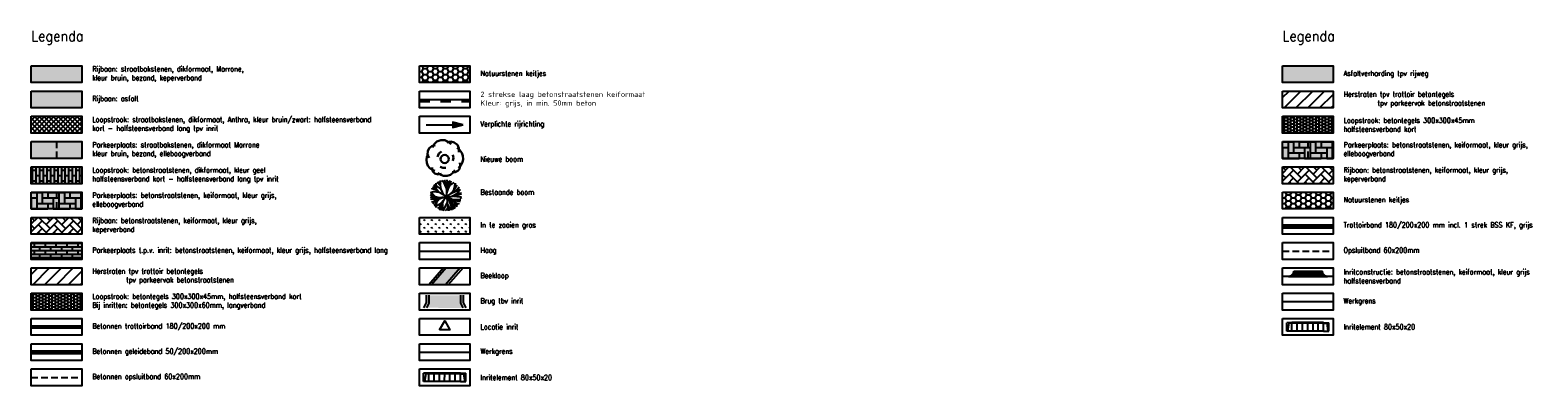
# Model space of a CAD drawing. Header units: metres. Extents: x 183890 to 185675, y 327401 to 328446.
# Tile 38 of 69: x 184455 to 184598, y 327454 to 327488. Entities that reach past the tile are written whole.
import ezdxf

# ---------------------------------------------------------------- set-up
doc = ezdxf.new("R2010")
doc.units = ezdxf.units.M
doc.header["$LTSCALE"] = 0.2
for name, pattern in [('ACAD_ISO02W100', [15, 12, -3]), ('DASHED', [200, 100, -100]), ('HIDDEN', [9.525, 6.35, -3.175]), ('HIDDEN2', [4.7625, 3.175, -1.5875]), ('VH-GELEIDEBAND_50X200', [8, 4, -2, 0, -2])]:
    doc.linetypes.add(name, pattern=pattern)
for name, color, linetype in [('Bestaande boom', 252, 'Continuous'), ('O_GROEN_A_GRAS', 251, 'Continuous'), ('O_GROEN_L_HAAG', 7, 'TRACKS'), ('O_RIO_L_KOKER', 7, 'Continuous'), ('O_WEGEN_A_ASFALT', 252, 'Continuous'), ('O_WEGEN_A_BSS', 41, 'Continuous'), ('O_WEGEN_A_INRIT', 252, 'Continuous'), ('O_WEGEN_A_KEITJES', 253, 'Continuous'), ('O_WEGEN_A_PVAK', 253, 'Continuous'), ('O_WEGEN_A_RIJWEG_GEB KL', 253, 'Continuous'), ('O_WEGEN_A_TROTTOIR', 252, 'Continuous'), ('O_WEGEN_brug', 254, 'Continuous'), ('O_WEGEN_HERSTRATEN', 253, 'Continuous'), ('O_WEGEN_L_1STREK BSS', 3, 'Continuous'), ('O_WEGEN_L_2STREK', 3, 'Continuous'), ('O_WEGEN_L_OB 60x200', 2, 'HIDDEN'), ('O_WEGEN_L_P-VAK', 6, 'HIDDEN2'), ('O_WEGEN_L_RIJRICHTING', 3, 'Continuous'), ('O_WEGEN_L_TB18-20', 1, 'ACAD_ISO02W100'), ('O_WEGEN_L_WERKGRENS', 3, 'FENCELINE4'), ('V_WEGEN_T_VERKEERSBORD', 7, 'Continuous'), ('Z_ZZZ_L_AAND_INRITTEN', 2, 'Continuous'), ('Z_ZZZ_Z_HERGEBRUIK_MATERIALEN', 252, 'Continuous'), ('Z_ZZZ_Z_LEGENDA', 2, 'Continuous')]:
    doc.layers.add(name, color=color, linetype=linetype)
for name, color, linetype, lineweight in [('N-WE-VH-KANTOPSLUITING_ELEMENT_INRIT-S', 7, 'Continuous', 25), ('N-WE-VH-KANTOPSLUITING_GELEIDEBAND_50X200-G', 1, 'VH-GELEIDEBAND_50X200', 35), ('O_GRO_L_BOOM', 116, 'Continuous', 30), ('X-XX-AL-AANPIJLING-T25', 7, 'Continuous', 25)]:
    doc.layers.add(name, color=color, linetype=linetype, lineweight=lineweight)
doc.styles.add('ROMANS1_200_25', font='romans.shx', dxfattribs={"width": 0.9, "height": 0.5})
doc.styles.add('ROMANS1_200_50', font='romans.shx', dxfattribs={"width": 0.9, "height": 1})
doc.linetypes.add('FENCELINE4', pattern='A,1.25,-0.5,[132,ltypeshp.shx,S=0.5,R=0,X=-0.5,Y=0],-0.5,5', length=7.25)
doc.linetypes.add('TRACKS', pattern='A,3.81,[130,ltypeshp.shx,S=6.35,R=0,X=0,Y=0],3.81', length=7.62)

# ---------------------------------------------------------------- blocks, each defined once
blk = doc.blocks.new('PIJL')
at = {"layer": 'O_WEGEN_L_RIJRICHTING'}
blk.add_hatch(color=256, dxfattribs=at).paths.add_polyline_path([(0, 0), (-1.97, 0.36), (-1.89, -0.67)])
blk.add_lwpolyline([(0, 0), (-1.97, 0.36), (-1.89, -0.67)], close=True, dxfattribs=at)
blk.add_lwpolyline([(-6.98, -0.55), (-1.93, -0.15)], dxfattribs=at)
blk = doc.blocks.new('Boom-2')
at = {"layer": 'O_GRO_L_BOOM'}
for p, q in [((-2.87, 3.75), (-2.12, 4.44)), ((-2.12, 4.44), (-1.08, 4.85)), ((-1.08, 4.85), (0, 4.8)), ((0, 4.8), (0.93, 4.43)), ((0.59, 4.22), (1.6, 4.49)), ((0.93, 4.43), (1.71, 3.73)), ((1.6, 4.49), (2.56, 4.25)), ((2.56, 4.25), (3.42, 3.61)), ((-4.99, -0.46), (-4.87, 0.31)), ((-4.87, 0.31), (-4.48, 1.02)), ((-4.65, 0.91), (-4.64, 1.85)), ((-4.22, 0.01), (-4.65, 0.91)), ((-4.64, 1.85), (-4.22, 2.7)), ((-4.22, 2.7), (-3.5, 3.25)), ((-3.5, 3.25), (-2.58, 3.46)), ((-3.38, 2.86), (-2.87, 3.75)), ((-1.96, 0.33), (-1.59, 1.26)), ((-1.59, 1.26), (-0.87, 1.81)), ((2.17, 0.86), (2.33, 0.02)), ((2.33, 0.02), (2.22, -0.76)), ((3.36, 2.75), (4.03, 2.22)), ((3.42, 3.61), (3.86, 2.7)), ((3.86, 2.7), (3.81, 1.62)), ((4.03, 2.22), (4.64, 1.42)), ((4.64, 1.42), (4.94, 0.55)), ((4.94, 0.55), (5.01, -0.34)), ((-4.91, -1.35), (-4.99, -0.46)), ((-4.58, -2.09), (-4.91, -1.35)), ((-4.08, -2.72), (-4.58, -2.09)), ((-3.41, -3.25), (-4.08, -2.72)), ((-3.34, -3.56), (-3.46, -2.58)), ((-2.67, -3.5), (-3.41, -3.25)), ((-2.7, -4.22), (-3.34, -3.56)), ((-1.1, -4.54), (-1.86, -4.06)), ((-0.5, -2.64), (-1.24, -2.39)), ((0.31, -2.62), (-0.5, -2.64)), ((2.22, -4.03), (1.51, -4.59)), ((2.79, -3.81), (1.98, -3.83)), ((2.7, -3.27), (2.22, -4.03)), ((3.52, -3.47), (2.79, -3.81)), ((4.05, -2.8), (3.52, -3.47)), ((4.39, -2.01), (3.72, -2.65)), ((4.16, -2.03), (4.05, -2.8)), ((4.06, -1.28), (4.16, -2.03)), ((4.81, -1.17), (4.39, -2.01)), ((5.01, -0.34), (4.81, -1.17)), ((-1.82, -4.51), (-2.7, -4.22)), ((-0.9, -4.29), (-1.82, -4.51)), ((-0.31, -4.87), (-1.1, -4.54)), ((0.63, -4.88), (-0.31, -4.87)), ((1.51, -4.59), (0.63, -4.88))]:
    blk.add_line(p, q, dxfattribs=at)
blk.add_circle((-0.03, -0.28), 1.1, dxfattribs=at)
blk = doc.blocks.new('Bestaande boom')
at = {"layer": 'Bestaande boom', "ltscale": 0.5}
for p, q in [((12150, 14250), (11920, 14417)), ((12555, 14332), (12216, 14669)), ((12375, 14784), (12539, 14510)), ((12380, 14504), (12375, 14784)), ((12546, 14432), (12546, 14861)), ((12588, 14054), (12546, 14432)), ((12867, 14718), (12675, 14880)), ((13105, 14146), (12867, 14718)), ((13051, 14656), (12924, 14933)), ((13134, 13922), (13051, 14656)), ((13174, 14214), (13251, 14510)), ((13250, 14517), (13185, 14941)), ((13251, 14510), (13462, 14879)), ((13255, 14034), (13440, 14378)), ((13432, 14370), (13549, 14848)), ((13440, 14378), (13844, 14686)), ((13797, 13941), (13961, 14634)), ((11867, 13305), (11574, 13544)), ((11960, 13422), (11574, 13443)), ((11826, 13558), (11578, 13607)), ((11808, 13229), (11578, 13287)), ((11785, 13063), (11595, 13094)), ((12155, 13228), (11612, 13758)), ((11791, 14062), (11689, 14053)), ((12167, 14056), (11768, 14216)), ((12168, 13081), (11785, 13063)), ((12324, 13859), (11791, 14062)), ((12436, 13222), (11808, 13229)), ((12012, 14113), (11863, 14318)), ((12178, 13285), (11867, 13305)), ((12168, 13081), (11886, 12877)), ((12310, 12953), (11939, 12804)), ((12419, 13103), (12158, 12761)), ((12687, 13251), (12168, 13081)), ((12436, 13229), (12178, 13285)), ((12927, 13288), (12419, 13103)), ((13140, 13315), (12436, 13222)), ((12463, 12062), (12867, 13010)), ((13139, 13330), (12477, 12539)), ((13130, 13321), (14003, 13413)), ((13131, 13314), (13134, 13922)), ((13131, 13314), (13496, 12995)), ((13139, 13650), (13174, 14214)), ((13139, 13650), (13255, 14034)), ((13139, 13322), (13168, 12779)), ((13649, 13070), (13139, 13322)), ((13294, 13156), (13511, 12505)), ((13496, 12995), (13856, 12418)), ((13496, 12995), (13875, 12950)), ((13515, 13628), (14126, 13931)), ((13548, 13358), (14140, 13659)), ((13638, 12976), (13993, 12664)), ((14485, 13034), (13649, 13070)), ((13761, 13392), (14415, 13309)), ((13875, 12950), (14417, 12857)), ((13883, 13816), (14152, 14066)), ((13969, 12942), (14485, 13034)), ((14003, 13413), (14527, 13631)), ((14126, 13931), (14440, 13982)), ((14132, 13651), (14522, 13693)), ((14140, 13659), (14393, 14087)), ((14152, 14066), (14302, 14274)), ((14415, 13309), (14535, 13320)), ((14415, 13309), (14502, 13168)), ((11939, 12804), (11693, 12829)), ((11886, 12877), (11821, 12653)), ((12008, 12553), (11898, 12520)), ((12007, 12560), (11991, 12419)), ((12157, 12768), (12008, 12553)), ((12158, 12761), (12104, 12311)), ((12479, 12407), (12243, 12214)), ((12477, 12539), (12463, 12062)), ((12728, 12241), (12597, 12027)), ((12721, 12646), (12731, 12000)), ((13168, 12779), (12759, 11994)), ((13175, 12171), (12995, 11976)), ((13225, 12448), (13145, 11973)), ((13168, 12779), (13312, 11988)), ((13204, 12587), (13486, 12035)), ((13409, 12815), (13603, 12419)), ((13465, 12703), (13936, 12245)), ((13511, 12505), (13569, 12057)), ((13603, 12419), (13795, 12147)), ((13603, 12411), (13659, 12096)), ((13693, 12669), (14150, 12483)), ((13770, 12855), (14161, 12678)), ((13856, 12418), (13874, 12209)), ((13993, 12664), (14084, 12375)), ((14161, 12678), (14303, 12652))]:
    blk.add_line(p, q, dxfattribs=at)
for points in [[(12854, 13484), (12589, 14046), (11996, 14501)], [(12021, 12398), (12540, 12677), (13131, 13314), (13672, 13767), (14118, 14445)], [(12429, 13728), (12167, 14056), (12118, 14606)], [(13139, 13322), (12421, 13720), (11882, 13774), (11579, 13701)]]:
    blk.add_lwpolyline(points, dxfattribs=at)
blk = doc.blocks.new('N-SVH-INRITELEMENT_180 200_180X800X500_RECHTS')
for p, q in [((0, 0), (0, 0.8)), ((0, 0.8), (0.5, 0.8)), ((0, 0.75), (0.3, 0.75)), ((0, 0), (0.5, 0)), ((0.3, 0.75), (0.41, 0)), ((0.5, 0), (0.5, 0.8))]:
    blk.add_line(p, q)
blk = doc.blocks.new('N-SVH-INRITELEMENT_180 200_180X800X500_MIDDEN')
for p, q in [((0, 0), (0, 0.8)), ((0, 0.8), (0.5, 0.8)), ((0, 0.75), (0.5, 0.75)), ((0, 0), (0.5, 0)), ((0.5, 0), (0.5, 0.8))]:
    blk.add_line(p, q)

msp = doc.modelspace()

# ---------------------------------------------------------------- hatches: boundary and pattern name
at = {"layer": 'O_GROEN_A_GRAS'}
h = msp.add_hatch(dxfattribs=at)
h.set_pattern_fill('GRASS', color=256, scale=0.02, style=0)
h.set_pattern_definition([(90, (0, 2.4), (-0.3592102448, 0.3592102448), [0.09525, -0.6231704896]), (45, (0, 2.4), (-0.35921024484, 0.35921024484), [0.09525, -0.41275]), (135, (0, 2.4), (-0.35921024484, -0.35921024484), [0.09525, -0.41275])])
h.paths.add_polyline_path([(184491.703, 327469.906), (184496.503, 327469.906), (184496.503, 327468.306), (184491.703, 327468.306)])
at = {"layer": 'O_RIO_L_KOKER'}
h = msp.add_hatch(color=143, dxfattribs=at)
h.dxf.hatch_style = 1
h.paths.add_polyline_path([(184495.586, 327465.106), (184494.256, 327465.106), (184492.851, 327463.506), (184494.182, 327463.506)])
at = {"layer": 'O_WEGEN_A_ASFALT'}
for points in [[(184573.736, 327484.306), (184578.536, 327484.306), (184578.536, 327482.706), (184573.736, 327482.706)], [(184454.805, 327481.906), (184459.605, 327481.906), (184459.605, 327480.306), (184454.805, 327480.306)]]:
    msp.add_hatch(color=256, dxfattribs=at).paths.add_polyline_path(points)
at = {"layer": 'O_WEGEN_A_BSS'}
for color, points in [(254, [(184573.736, 327477.106), (184578.536, 327477.106), (184578.536, 327475.506), (184573.736, 327475.506)]), (256, [(184454.805, 327474.706), (184459.605, 327474.706), (184459.605, 327473.106), (184454.805, 327473.106)]), (254, [(184454.805, 327472.306), (184459.605, 327472.306), (184459.605, 327470.706), (184454.805, 327470.706)]), (254, [(184454.805, 327467.506), (184459.605, 327467.506), (184459.605, 327465.906), (184454.805, 327465.906)])]:
    msp.add_hatch(color=color, dxfattribs=at).paths.add_polyline_path(points)
h = msp.add_hatch(dxfattribs=at)
h.set_pattern_fill('AVH-BSS_KEIFORMAAT_ELLEBOOG', color=252, scale=5, pattern_type=2)
h.set_pattern_definition([(0, (184573.7362, 327475.5062), (0.525, 0.525), [1.575, -0.525]), (270, (184573.7362, 327476.5562), (0.525, 0.525), [1.575, -0.525])])
h.paths.add_polyline_path([(184573.736, 327477.106), (184578.536, 327477.106), (184578.536, 327475.506), (184573.736, 327475.506)])
h = msp.add_hatch(dxfattribs=at)
h.set_pattern_fill('AVH-BSS_DIKFORMAAT_HALFST', color=252, scale=5, style=0, pattern_type=2)
h.set_pattern_definition([(0, (-1e-10, -252.13876), (1.035, 0.5175), [0.345, -0.345]), (90, (-1e-10, -252.13876), (-0.345, 2e-17), [])])
h.paths.add_polyline_path([(184454.805, 327474.706), (184459.605, 327474.706), (184459.605, 327473.106), (184454.805, 327473.106)])
h = msp.add_hatch(dxfattribs=at)
h.set_pattern_fill('AVH-BSS_KEIFORMAAT_ELLEBOOG', color=252, scale=5, angle=45, pattern_type=2)
h.set_pattern_definition([(45, (184566.2441, 327475.5062), (0, 0.742462), [1.575, -0.525]), (315, (184565.50164, 327476.2487), (6e-17, 0.742462), [1.575, -0.525])])
h.paths.add_polyline_path([(184573.736, 327474.706), (184578.536, 327474.706), (184578.536, 327473.106), (184573.736, 327473.106)])
h = msp.add_hatch(dxfattribs=at)
h.set_pattern_fill('AVH-BSS_KEIFORMAAT_ELLEBOOG', color=252, scale=5, pattern_type=2)
h.set_pattern_definition([(0, (184454.80516, 327470.7062), (0.525, 0.525), [1.575, -0.525]), (270, (184454.80516, 327471.7562), (0.525, 0.525), [1.575, -0.525])])
h.paths.add_polyline_path([(184454.805, 327472.306), (184459.605, 327472.306), (184459.605, 327470.706), (184454.805, 327470.706)])
h = msp.add_hatch(dxfattribs=at)
h.set_pattern_fill('AVH-BSS_KEIFORMAAT_ELLEBOOG', color=252, scale=5, angle=45, pattern_type=2)
h.set_pattern_definition([(45, (184447.31307, 327470.7062), (0, 0.742462), [1.575, -0.525]), (315, (184446.5706, 327471.4487), (6e-17, 0.742462), [1.575, -0.525])])
h.paths.add_polyline_path([(184454.805, 327469.906), (184459.605, 327469.906), (184459.605, 327468.306), (184454.805, 327468.306)])
h = msp.add_hatch(dxfattribs=at)
h.set_pattern_fill('AVH-BSS_DIKFORMAAT_HALFST', color=252, scale=5, angle=90, style=0, pattern_type=2)
h.set_pattern_definition([(90, (-1e-10, -2.4), (-0.5175, 1.035), [0.345, -0.345]), (180, (-1e-10, -2.4), (-4e-17, -0.345), [])])
h.paths.add_polyline_path([(184454.805, 327467.506), (184459.605, 327467.506), (184459.605, 327465.906), (184454.805, 327465.906)])
at = {"layer": 'O_WEGEN_A_INRIT'}
h = msp.add_hatch(dxfattribs=at)
h.set_pattern_fill('AVH-BSS_DIKFORMAAT_HALFST', color=256, scale=2, angle=89, style=0, pattern_type=2)
h.set_pattern_definition([(89, (0, 0), (-0.19974317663, 0.41754959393), [0.138, -0.138]), (179, (0, 0), (-0.00240843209, -0.13797898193), [])])
edge = h.paths.add_edge_path()
edge.add_arc((184578.022, 327464.806), 0.5, 180, 270, ccw=False)
edge.add_line((184577.522, 327464.806), (184574.799, 327464.806))
edge.add_arc((184574.299, 327464.806), 0.5, -90, 0, ccw=False)
edge.add_line((184574.299, 327464.306), (184578.022, 327464.306))
at = {"layer": 'O_WEGEN_A_KEITJES'}
h = msp.add_hatch(dxfattribs=at)
h.set_pattern_fill('HONEY', color=256, scale=0.1, style=0)
h.paths.add_polyline_path([(184491.703, 327484.306), (184496.503, 327484.306), (184496.503, 327482.706), (184491.703, 327482.706)])
h = msp.add_hatch(dxfattribs=at)
h.set_pattern_fill('HONEY', color=256, scale=0.1, style=0)
h.set_pattern_definition([(0, (82.03324, -12), (0.47625, 0.2749630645), [0.3175, -0.635]), (120, (82.03324, -12), (-0.47624999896, 0.2749630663), [0.3175, -0.635]), (60, (82.03324, -12), (1.04e-09, 0.5499261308), [-0.635, 0.3175])])
h.paths.add_polyline_path([(184573.736, 327472.306), (184578.536, 327472.306), (184578.536, 327470.706), (184573.736, 327470.706)])
at = {"layer": 'O_WEGEN_A_PVAK'}
msp.add_hatch(color=256, dxfattribs=at).paths.add_polyline_path([(184454.805, 327477.106), (184459.605, 327477.106), (184459.605, 327475.506), (184454.805, 327475.506)])
at = {"layer": 'O_WEGEN_A_RIJWEG_GEB KL'}
msp.add_hatch(color=256, dxfattribs=at).paths.add_polyline_path([(184454.805, 327484.306), (184459.605, 327484.306), (184459.605, 327482.706), (184454.805, 327482.706)])
at = {"layer": 'O_WEGEN_A_TROTTOIR'}
h = msp.add_hatch(dxfattribs=at)
h.set_pattern_fill('ANSI37', color=256, scale=0.1, style=0)
h.set_pattern_definition([(45, (-1548.19125, 137.20772), (-0.22450640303, 0.22450640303), []), (135, (-1548.19125, 137.20772), (-0.22450640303, -0.22450640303), [])])
h.paths.add_polyline_path([(184454.805, 327479.506), (184459.605, 327479.506), (184459.605, 327477.906), (184454.805, 327477.906)])
at = {"layer": 'O_WEGEN_brug'}
h = msp.add_hatch(color=256, dxfattribs=at)
h.dxf.hatch_style = 1
h.paths.add_polyline_path([(184492.353, 327462.506), (184492.353, 327461.806), (184492.11, 327461.319), (184496.103, 327461.306), (184495.853, 327461.806), (184495.853, 327462.506)])
at = {"layer": 'O_WEGEN_HERSTRATEN'}
h = msp.add_hatch(dxfattribs=at)
h.set_pattern_fill('ANSI31', color=256, scale=0.25, style=0)
h.set_pattern_definition([(45, (-1429.2602, 126.8077), (-0.5612660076, 0.5612660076), [])])
h.paths.add_polyline_path([(184573.736, 327481.906), (184578.536, 327481.906), (184578.536, 327480.306), (184573.736, 327480.306)])
h = msp.add_hatch(dxfattribs=at)
h.set_pattern_fill('ANSI31', color=256, scale=0.25, style=0)
h.set_pattern_definition([(45, (-1548.19125, 110.0077), (-0.5612660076, 0.5612660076), [])])
h.paths.add_polyline_path([(184454.805, 327465.106), (184459.605, 327465.106), (184459.605, 327463.506), (184454.805, 327463.506)])
at = {"layer": 'Z_ZZZ_Z_HERGEBRUIK_MATERIALEN'}
h = msp.add_hatch(dxfattribs=at)
h.set_pattern_fill('AVH-TEGEL_300X300_HALFST', color=256, style=0, pattern_type=2)
h.set_pattern_definition([(0, (118.93103, 19.2), (0.3, 0.15), [0.3, -0.3]), (90, (118.93103, 19.2), (-0.3, 2e-17), [])])
h.paths.add_polyline_path([(184573.736, 327479.506), (184578.536, 327479.506), (184578.536, 327477.906), (184573.736, 327477.906)])
h = msp.add_hatch(dxfattribs=at)
h.set_pattern_fill('AVH-TEGEL_300X300_HALFST', color=256, style=0, pattern_type=2)
h.set_pattern_definition([(0, (-4e-10, 2.4), (0.3, 0.15), [0.3, -0.3]), (90, (-4e-10, 2.4), (-0.3, 2e-17), [])])
h.paths.add_polyline_path([(184454.805, 327462.706), (184459.605, 327462.706), (184459.605, 327461.106), (184454.805, 327461.106)])

# ---------------------------------------------------------------- linework, layer by layer
at = {"layer": 'N-WE-VH-KANTOPSLUITING_GELEIDEBAND_50X200-G', "linetype": 'Continuous'}
for p, q in [((184454.805, 327457.196), (184459.605, 327457.196)), ((184454.805, 327457.016), (184459.605, 327457.016))]:
    msp.add_line(p, q, dxfattribs=at)
at = {"layer": 'N-WE-VH-KANTOPSLUITING_GELEIDEBAND_50X200-G', "const_width": 0.2, "flags": 128}
msp.add_lwpolyline([(184454.805, 327457.106), (184459.605, 327457.106)], dxfattribs=at)
at = {"layer": 'O_GROEN_L_HAAG', "ltscale": 0.3}
msp.add_line((184491.703, 327466.706), (184496.503, 327466.706), dxfattribs=at)
at = {"layer": 'O_RIO_L_KOKER'}
for points in [[(184493.989, 327465.106), (184492.585, 327463.506)], [(184494.256, 327465.106), (184492.851, 327463.506)], [(184495.586, 327465.106), (184494.182, 327463.506)], [(184495.852, 327465.106), (184494.448, 327463.506)]]:
    msp.add_lwpolyline(points, dxfattribs=at)
at = {"layer": 'O_WEGEN_L_1STREK BSS', "linetype": 'Continuous', "ltscale": 0.8}
msp.add_line((184573.736, 327468.916), (184578.536, 327468.916), dxfattribs=at)
at = {"layer": 'O_WEGEN_L_2STREK', "linetype": 'Continuous'}
msp.add_line((184491.703, 327481.106), (184496.503, 327481.106), dxfattribs=at)
at = {"layer": 'O_WEGEN_L_2STREK', "color": 250, "linetype": 'DASHED', "ltscale": 0.05}
msp.add_line((184491.703, 327480.906), (184496.503, 327480.906), dxfattribs=at)
at = {"layer": 'O_WEGEN_L_OB 60x200', "ltscale": 0.5}
for points in [[(184573.736, 327466.706), (184578.536, 327466.706)], [(184454.805, 327454.706), (184459.605, 327454.706)]]:
    msp.add_lwpolyline(points, dxfattribs=at)
at = {"layer": 'O_WEGEN_L_P-VAK'}
for p, q in [((184457.205, 327477.106), (184457.205, 327475.506)), ((184576.136, 327477.106), (184576.136, 327475.506)), ((184457.205, 327472.306), (184457.205, 327470.706))]:
    msp.add_line(p, q, dxfattribs=at)
at = {"layer": 'O_WEGEN_L_TB18-20', "linetype": 'Continuous', "ltscale": 0.5}
for p, q in [((184573.736, 327469.196), (184578.536, 327469.196)), ((184573.736, 327469.016), (184578.536, 327469.016)), ((184454.805, 327459.596), (184459.605, 327459.596)), ((184454.805, 327459.416), (184459.605, 327459.416))]:
    msp.add_line(p, q, dxfattribs=at)
at = {"layer": 'O_WEGEN_L_TB18-20', "ltscale": 0.5, "const_width": 0.18}
for points in [[(184573.736, 327469.106), (184578.536, 327469.106)], [(184454.805, 327459.506), (184459.605, 327459.506)]]:
    msp.add_lwpolyline(points, dxfattribs=at)
for points in [[(184573.736, 327464.306), (184574.299, 327464.306, 0.4142136), (184574.799, 327464.806)], [(184577.522, 327464.806, 0.4142136), (184578.022, 327464.306), (184578.536, 327464.306)]]:
    msp.add_lwpolyline(points, format="xyb", dxfattribs=at)
at = {"layer": 'O_WEGEN_L_WERKGRENS', "flags": 128}
for points in [[(184573.736, 327461.906), (184578.536, 327461.906)], [(184491.703, 327457.106), (184496.503, 327457.106)]]:
    msp.add_lwpolyline(points, dxfattribs=at)
at = {"layer": 'V_WEGEN_T_VERKEERSBORD'}
for p, q in [((184574.299, 327464.306), (184578.022, 327464.306)), ((184574.799, 327464.806), (184577.522, 327464.806))]:
    msp.add_line(p, q, dxfattribs=at)
at = {"layer": 'X-XX-AL-AANPIJLING-T25'}
for points in [[(184492.353, 327462.506), (184492.353, 327461.806), (184492.103, 327461.306)], [(184492.603, 327462.506), (184492.603, 327461.747), (184492.382, 327461.306)], [(184495.603, 327462.506), (184495.603, 327461.747), (184495.823, 327461.306)], [(184495.853, 327462.506), (184495.853, 327461.806), (184496.103, 327461.306)]]:
    msp.add_lwpolyline(points, dxfattribs=at)
at = {"layer": 'Z_ZZZ_L_AAND_INRITTEN'}
msp.add_lwpolyline([(184493.603, 327459.218), (184494.103, 327460.084), (184494.603, 327459.218)], close=True, dxfattribs=at)
at = {"layer": 'Z_ZZZ_Z_LEGENDA', "lineweight": -3}
for points in [[(184454.805, 327484.306), (184459.605, 327484.306), (184459.605, 327482.706), (184454.805, 327482.706)], [(184491.703, 327484.306), (184496.503, 327484.306), (184496.503, 327482.706), (184491.703, 327482.706)], [(184573.736, 327484.306), (184578.536, 327484.306), (184578.536, 327482.706), (184573.736, 327482.706)], [(184454.805, 327481.906), (184459.605, 327481.906), (184459.605, 327480.306), (184454.805, 327480.306)], [(184491.703, 327481.906), (184496.503, 327481.906), (184496.503, 327480.306), (184491.703, 327480.306)], [(184573.736, 327481.906), (184578.536, 327481.906), (184578.536, 327480.306), (184573.736, 327480.306)], [(184454.805, 327479.506), (184459.605, 327479.506), (184459.605, 327477.906), (184454.805, 327477.906)], [(184491.703, 327479.506), (184496.503, 327479.506), (184496.503, 327477.906), (184491.703, 327477.906)], [(184573.736, 327479.506), (184578.536, 327479.506), (184578.536, 327477.906), (184573.736, 327477.906)], [(184454.805, 327477.106), (184459.605, 327477.106), (184459.605, 327475.506), (184454.805, 327475.506)], [(184573.736, 327477.106), (184578.536, 327477.106), (184578.536, 327475.506), (184573.736, 327475.506)], [(184454.805, 327474.706), (184459.605, 327474.706), (184459.605, 327473.106), (184454.805, 327473.106)], [(184573.736, 327474.706), (184578.536, 327474.706), (184578.536, 327473.106), (184573.736, 327473.106)], [(184454.805, 327472.306), (184459.605, 327472.306), (184459.605, 327470.706), (184454.805, 327470.706)], [(184573.736, 327472.306), (184578.536, 327472.306), (184578.536, 327470.706), (184573.736, 327470.706)], [(184454.805, 327469.906), (184459.605, 327469.906), (184459.605, 327468.306), (184454.805, 327468.306)], [(184491.703, 327469.906), (184496.503, 327469.906), (184496.503, 327468.306), (184491.703, 327468.306)], [(184573.736, 327469.906), (184578.536, 327469.906), (184578.536, 327468.306), (184573.736, 327468.306)], [(184454.805, 327467.506), (184459.605, 327467.506), (184459.605, 327465.906), (184454.805, 327465.906)], [(184491.703, 327467.506), (184496.503, 327467.506), (184496.503, 327465.906), (184491.703, 327465.906)], [(184573.736, 327467.506), (184578.536, 327467.506), (184578.536, 327465.906), (184573.736, 327465.906)], [(184454.805, 327465.106), (184459.605, 327465.106), (184459.605, 327463.506), (184454.805, 327463.506)], [(184491.703, 327465.106), (184496.503, 327465.106), (184496.503, 327463.506), (184491.703, 327463.506)], [(184573.736, 327465.106), (184578.536, 327465.106), (184578.536, 327463.506), (184573.736, 327463.506)], [(184454.805, 327462.706), (184459.605, 327462.706), (184459.605, 327461.106), (184454.805, 327461.106)], [(184491.703, 327462.706), (184496.503, 327462.706), (184496.503, 327461.106), (184491.703, 327461.106)], [(184573.736, 327462.706), (184578.536, 327462.706), (184578.536, 327461.106), (184573.736, 327461.106)], [(184454.805, 327460.306), (184459.605, 327460.306), (184459.605, 327458.706), (184454.805, 327458.706)], [(184491.703, 327460.306), (184496.503, 327460.306), (184496.503, 327458.706), (184491.703, 327458.706)], [(184573.736, 327460.306), (184578.536, 327460.306), (184578.536, 327458.706), (184573.736, 327458.706)], [(184454.805, 327457.906), (184459.605, 327457.906), (184459.605, 327456.306), (184454.805, 327456.306)], [(184491.703, 327457.906), (184496.503, 327457.906), (184496.503, 327456.306), (184491.703, 327456.306)], [(184454.805, 327455.506), (184459.605, 327455.506), (184459.605, 327453.906), (184454.805, 327453.906)], [(184491.703, 327455.506), (184496.503, 327455.506), (184496.503, 327453.906), (184491.703, 327453.906)]]:
    msp.add_lwpolyline(points, close=True, dxfattribs=at)

# ---------------------------------------------------------------- block references
at = {"xscale": 0.4999999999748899, "yscale": 0.4999999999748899, "zscale": 0.4999999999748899, "rotation": 355.5065561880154}
msp.add_blockref('PIJL', (184495.853, 327478.706), dxfattribs=at)
at = {"xscale": 0.001, "yscale": 0.001, "zscale": 0.001}
msp.add_blockref('Bestaande boom', (184481.169, 327458.544), dxfattribs=at)
at = {"layer": 'N-WE-VH-KANTOPSLUITING_ELEMENT_INRIT-S', "xscale": -1}
for name, p, rotation in [('N-SVH-INRITELEMENT_180 200_180X800X500_RECHTS', (184574.635, 327459.107), 0.1824417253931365), ('N-SVH-INRITELEMENT_180 200_180X800X500_MIDDEN', (184575.135, 327459.109), 0.1824417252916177), ('N-SVH-INRITELEMENT_180 200_180X800X500_MIDDEN', (184575.635, 327459.109), 359.9212023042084), ('N-SVH-INRITELEMENT_180 200_180X800X500_MIDDEN', (184576.135, 327459.108), 359.9212023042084), ('N-SVH-INRITELEMENT_180 200_180X800X500_MIDDEN', (184576.635, 327459.108), 359.9212023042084), ('N-SVH-INRITELEMENT_180 200_180X800X500_MIDDEN', (184577.135, 327459.107), 359.9212023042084), ('N-SVH-INRITELEMENT_180 200_180X800X500_MIDDEN', (184577.635, 327459.106), 359.9212023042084), ('N-SVH-INRITELEMENT_180 200_180X800X500_RECHTS', (184492.602, 327454.307), 0.1824417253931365), ('N-SVH-INRITELEMENT_180 200_180X800X500_MIDDEN', (184493.102, 327454.309), 0.1824417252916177), ('N-SVH-INRITELEMENT_180 200_180X800X500_MIDDEN', (184493.602, 327454.309), 359.9212023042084), ('N-SVH-INRITELEMENT_180 200_180X800X500_MIDDEN', (184494.102, 327454.308), 359.9212023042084), ('N-SVH-INRITELEMENT_180 200_180X800X500_MIDDEN', (184494.602, 327454.308), 359.9212023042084), ('N-SVH-INRITELEMENT_180 200_180X800X500_MIDDEN', (184495.102, 327454.307), 359.9212023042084), ('N-SVH-INRITELEMENT_180 200_180X800X500_MIDDEN', (184495.602, 327454.306), 359.9212023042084)]:
    msp.add_blockref(name, p, dxfattribs=dict(at, rotation=rotation))
at = {"layer": 'N-WE-VH-KANTOPSLUITING_ELEMENT_INRIT-S', "rotation": 359.9212023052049}
for p in [(184577.635, 327459.106), (184495.602, 327454.306)]:
    msp.add_blockref('N-SVH-INRITELEMENT_180 200_180X800X500_RECHTS', p, dxfattribs=at)
at = {"layer": 'O_GRO_L_BOOM', "color": 3, "xscale": 0.3500000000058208, "yscale": 0.3500000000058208, "zscale": 0.3500000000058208}
msp.add_blockref('Boom-2', (184494.114, 327475.545), dxfattribs=at)

# ---------------------------------------------------------------- texts
at = {"layer": 'Z_ZZZ_Z_LEGENDA', "lineweight": -3, "attachment_point": 4}
for s, insert, char_height, width, style in [('Legenda', (184454.805, 327486.973), 1, 20, 'ROMANS1_200_50'), ('Legenda', (184573.736, 327486.973), 1, 20, 'ROMANS1_200_50'), ('Rijbaan: straatbakstenen, dikformaat, Marrone, \\Pkleur bruin, bezand, keperverband', (184460.605, 327483.506), 0.5, 29.1376, 'ROMANS1_200_25'), ('Natuurstenen keitjes', (184497.503, 327483.506), 0.5, 29.1376, 'ROMANS1_200_25'), ('Asfaltverharding tpv rijweg', (184579.536, 327483.506), 0.5, 29.1376, 'ROMANS1_200_25'), ('Rijbaan: asfalt', (184460.605, 327481.106), 0.5, 29.1376, 'ROMANS1_200_25'), ('{\\fNLCS-ISO|b0|i0|c0|p34;\\W1;2 strekse laag betonstraatstenen keiformaat\\PKleur: grijs, in min. 50mm beton}', (184497.503, 327481.106), 0.5, 29.1376, 'ROMANS1_200_25'), ('\\A1;Herstraten tpv trottoir betontegels\\P^I    tpv parkeervak betonstraatstenen', (184579.536, 327481.106), 0.5, 29.1376, 'ROMANS1_200_25'), ('Loopstrook: straatbakstenen, dikformaat, Anthra, kleur bruin/zwart: halfsteensverband kort - halfsteensverband lang tpv inrit', (184460.605, 327478.706), 0.5, 29.1376, 'ROMANS1_200_25'), ('Verplichte rijrichting', (184497.503, 327478.706), 0.5, 29.1376, 'ROMANS1_200_25'), ('Loopstrook: betontegels 300x300x45mm\\Phalfsteensverband kort ', (184579.536, 327478.706), 0.5, 29.1376, 'ROMANS1_200_25'), ('Parkeerplaats: straatbakstenen, dikformaat Marrone\\Pkleur bruin, bezand, elleboogverband', (184460.605, 327476.306), 0.5, 29.1376, 'ROMANS1_200_25'), ('Parkeerplaats: betonstraatstenen, keiformaat, kleur grijs, \\Pelleboogverband', (184579.536, 327476.306), 0.5, 29.1376, 'ROMANS1_200_25'), ('Nieuwe boom', (184497.503, 327475.445), 0.5, 29.1376, 'ROMANS1_200_25'), ('Loopstrook: betonstraatstenen, dikformaat, kleur geel\\Phalfsteensverband kort - halfsteensverband lang tpv inrit', (184460.605, 327473.906), 0.5, 29.1376, 'ROMANS1_200_25'), ('Rijbaan: betonstraatstenen, keiformaat, kleur grijs, \\Pkeperverband', (184579.536, 327473.906), 0.5, 29.1376, 'ROMANS1_200_25'), ('Parkeerplaats: betonstraatstenen, keiformaat, kleur grijs, \\Pelleboogverband', (184460.605, 327471.506), 0.5, 29.1376, 'ROMANS1_200_25'), ('Bestaande boom', (184497.503, 327472.299), 0.5, 29.1376, 'ROMANS1_200_25'), ('Natuurstenen keitjes', (184579.536, 327471.506), 0.5, 29.1376, 'ROMANS1_200_25'), ('Rijbaan: betonstraatstenen, keiformaat, kleur grijs, \\Pkeperverband', (184460.605, 327469.106), 0.5, 29.1376, 'ROMANS1_200_25'), ('In te zaaien gras', (184497.503, 327469.106), 0.5, 29.1376, 'ROMANS1_200_25'), ('\\A1;Trottoirband 180/200x200 mm incl. 1 strek BSS KF, grijs', (184579.536, 327469.106), 0.5, 29.1376, 'ROMANS1_200_25'), ('Parkeerplaats t.p.v. inrit: betonstraatstenen, keiformaat, kleur grijs, halfsteensverband lang', (184460.605, 327466.706), 0.5, 29.1376, 'ROMANS1_200_25'), ('Opsluitband 60x200mm', (184579.536, 327466.706), 0.5, 29.1376, 'ROMANS1_200_25'), ('\\A1;Haag', (184497.503, 327466.706), 0.5, 29.1376, 'ROMANS1_200_25'), ('\\A1;Herstraten tpv trottoir betontegels\\P^I    tpv parkeervak betonstraatstenen', (184460.605, 327464.306), 0.5, 29.1376, 'ROMANS1_200_25'), ('\\A1;Beekloop', (184497.503, 327464.306), 0.5, 29.1376, 'ROMANS1_200_25'), ('Inritconstructie: betonstraatstenen, keiformaat, kleur grijs\\Phalfsteensverband', (184579.536, 327464.306), 0.5, 29.1376, 'ROMANS1_200_25'), ('Loopstrook: betontegels 300x300x45mm, halfsteensverband kort \\PBij inritten: betontegels 300x300x60mm, langverband', (184460.605, 327461.906), 0.5, 29.1376, 'ROMANS1_200_25'), ('\\A1;Brug tbv inrit', (184497.503, 327461.906), 0.5, 29.1376, 'ROMANS1_200_25'), ('Werkgrens', (184579.536, 327461.906), 0.5, 29.1376, 'ROMANS1_200_25'), ('\\A1;Betonnen trottoirband 180/200x200 mm', (184460.605, 327459.506), 0.5, 29.1376, 'ROMANS1_200_25'), ('\\A1;Locatie inrit', (184497.503, 327459.506), 0.5, 29.1376, 'ROMANS1_200_25'), ('Inritelement 80x50x20', (184579.536, 327459.506), 0.5, 29.1376, 'ROMANS1_200_25'), ('\\A1;Betonnen geleideband 50/200x200mm', (184460.605, 327457.106), 0.5, 29.1376, 'ROMANS1_200_25'), ('Werkgrens', (184497.503, 327457.106), 0.5, 29.1376, 'ROMANS1_200_25'), ('Betonnen opsluitband 60x200mm', (184460.605, 327454.706), 0.5, 29.1376, 'ROMANS1_200_25'), ('Inritelement 80x50x20', (184497.503, 327454.706), 0.5, 29.1376, 'ROMANS1_200_25')]:
    msp.add_mtext(s, dxfattribs=dict(at, insert=insert, char_height=char_height, width=width, style=style))

doc.saveas('drawing.dxf')
